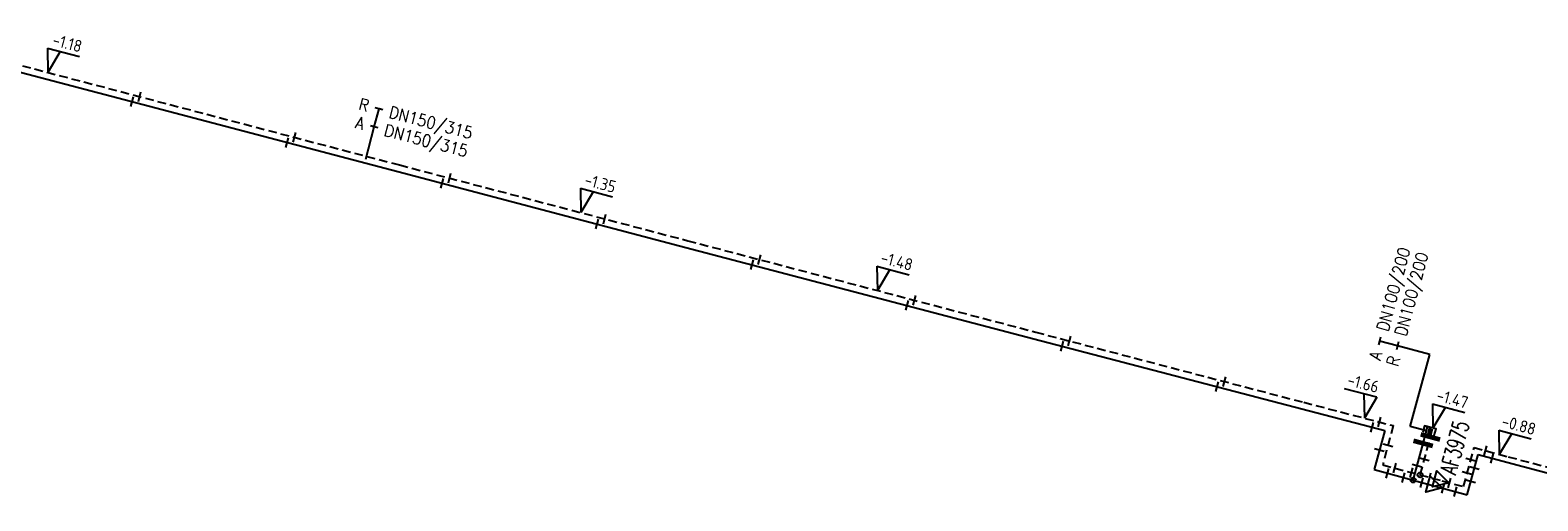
# Model space of a CAD drawing. Header units: millimetres. Extents: x 0 to 118318689, y 0 to 490460760.
# Tile 93 of 117: x 116595282 to 116708189, y 487420986 to 487456247. Entities that reach past the tile are written whole.
import ezdxf
from ezdxf.enums import TextEntityAlignment as Align

# ---------------------------------------------------------------- set-up
doc = ezdxf.new("R2010")
doc.units = ezdxf.units.MM
doc.header["$LTSCALE"] = 200
doc.linetypes.add('HIDDEN2', pattern=[4.7625, 3.175, -1.5875])
doc.layers.get('0').update_dxf_attribs({"color": 8})
for name, color, linetype in [('WT-C-AFSLUITER', 7, 'Continuous'), ('WT-C-mof', 7, 'Continuous'), ('WT-C-tstuk', 7, 'Continuous'), ('WT-C-VERLOOP', 7, 'Continuous'), ('WT-I-diam', 7, 'Continuous'), ('WT-I-NAP', 7, 'Continuous'), ('WT-L-aanvoer', 6, 'Continuous'), ('WT-L-retour', 6, 'HIDDEN2')]:
    doc.layers.add(name, color=color, linetype=linetype)
doc.styles.add('DIN17', font='ROMANS.SHX', dxfattribs={"width": 0.9})
doc.styles.add('ISOCP', font='ISOCP.SHX')

# ---------------------------------------------------------------- blocks, each defined once
blk = doc.blocks.new('LR-VERL')
at = {"color": 0, "linetype": 'ByBlock', "lineweight": -2}
blk.add_lwpolyline([(1.08, 0), (-1.08, -1.25), (-1.08, 1.25)], close=True, dxfattribs=at)
blk = doc.blocks.new('LR-smof')
at = {"color": 0, "linetype": 'ByBlock', "lineweight": -2}
blk.add_lwpolyline([(1, 0.5), (0, 0.5), (0, -0.5), (1, -0.5)], dxfattribs=at)
blk = doc.blocks.new('LR-tsb')
blk.add_circle((0, 0), 0.375)
blk = doc.blocks.new('LR-mof')
at = {"color": 0, "linetype": 'ByBlock', "lineweight": -2}
blk.add_line((0, -0.75), (0, 0.75), dxfattribs=at)
blk = doc.blocks.new('nap1')
at = {"color": 0, "linetype": 'Continuous'}
for p, q in [((-1, 3.5), (0, 0)), ((-1, 3.5), (4, 3.5)), ((1, 3.5), (0, 0))]:
    blk.add_line(p, q, dxfattribs=at)
at = {"color": 0, "linetype": 'Continuous', "style": 'ISOCP'}
for tag, p in [('*1', (1.7, 5)), ('*2', (4, 1.5))]:
    blk.add_attdef(tag, text='', height=1.8, dxfattribs=at).set_placement(p, align=Align.MIDDLE)
blk = doc.blocks.new('nap2')
at = {"color": 0, "linetype": 'Continuous'}
for p, q in [((1, 3.5), (-4, 3.5)), ((-1, 3.5), (0, 0)), ((1, 3.5), (0, 0))]:
    blk.add_line(p, q, dxfattribs=at)
at = {"color": 0, "linetype": 'Continuous', "style": 'ISOCP'}
for tag, p in [('*1', (-1.5, 5)), ('*2', (-4, 1.5))]:
    blk.add_attdef(tag, text='', height=1.8, dxfattribs=at).set_placement(p, align=Align.MIDDLE)
blk = doc.blocks.new('LR-AFS')
at = {"color": 0, "lineweight": -3, "const_width": 0.7}
blk.add_lwpolyline([(0, -1.5), (0, 1.5)], dxfattribs=at)
at = {"color": 7, "linetype": 'ByBlock', "lineweight": -2, "style": 'DIN17', "width": 0.9}
blk.add_attdef('*1', text='', height=2.5, dxfattribs=at).set_placement((0, 5), align=Align.MIDDLE)
at = {"color": 0, "linetype": 'ByBlock', "lineweight": -2, "style": 'DIN17', "width": 0.3, "flags": 1}
for tag, p in [('*2', (2.5, 1.5)), ('OCODE', (-7.5, -2.5)), ('NCODE', (-2.5, -2.5)), ('BC', (2.5, -2.5)), ('RK', (7.5, -2.5)), ('ST', (-7.5, -5)), ('VCODE', (-2.5, -5)), ('NIVO', (2.5, -5)), ('IMM', (7.5, -5)), ('FABR', (-7.5, -7.5)), ('TYPE', (-2.5, -7.5)), ('OPBOUW', (2.5, -7.5)), ('BEDIEN', (7.5, -7.5)), ('VERTR', (-7.5, -10)), ('OPBLEN', (-2.5, -10)), ('HULPST', (2.5, -10)), ('VERLSP', (7.5, -10)), ('DEKM', (-7.5, -12.5)), ('PDATUM', (-2.5, -12.5)), ('OPM', (2.5, -12.5)), ('BORD', (7.5, -12.5)), ('BORDL', (-7.5, -15)), ('BORDX', (-2.5, -15)), ('BORDY', (2.5, -15)), ('BORDZ', (7.5, -15))]:
    blk.add_attdef(tag, text='', height=1.8, dxfattribs=at).set_placement(p, align=Align.MIDDLE)
blk = doc.blocks.new('LR-DIAB2')
at = {"color": 0, "linetype": 'Continuous', "lineweight": -3}
blk.add_line((0, 5), (0, 7.8), dxfattribs=at)
at = {"color": 0, "lineweight": -3}
blk.add_line((0, 0), (0, 5), dxfattribs=at)
for points in [[(0.61, 7.8), (0, 7.8), (-0.61, 7.8)], [(0.61, 5), (0, 5), (-0.61, 5)]]:
    blk.add_lwpolyline(points, dxfattribs=at)
at = {"color": 1, "lineweight": -3, "style": 'DIN17', "width": 0.9}
for tag, p in [('*1', (-1.61, 7.8)), ('*2', (-1.61, 5.02))]:
    blk.add_attdef(tag, text='', height=1.8, dxfattribs=at).set_placement(p, align=Align.MIDDLE_RIGHT)
for tag, p in [('*11', (1.61, 7.8)), ('*12', (1.61, 5))]:
    blk.add_attdef(tag, text='', height=1.8, dxfattribs=at).set_placement(p, align=Align.MIDDLE_LEFT)

msp = doc.modelspace()

# ---------------------------------------------------------------- linework, layer by layer
at = {"layer": 'WT-I-diam'}
for p, q in [((116698639, 487426562), (116700092, 487431943)), ((116699853, 487426234), (116698639, 487426562))]:
    msp.add_line(p, q, dxfattribs=at)
at = {"layer": 'WT-L-aanvoer'}
for p, q in [((116584434, 487455749), (116622811, 487445649)), ((116622811, 487445649), (116644392, 487439977)), ((116644392, 487439977), (116670453, 487433128)), ((116670453, 487433128), (116690522, 487427871)), ((116690522, 487427871), (116696725, 487426253)), ((116696725, 487426253), (116695942, 487423323)), ((116699599, 487425292), (116699936, 487426540)), ((116698854, 487422537), (116699599, 487425292)), ((116702897, 487421445), (116703710, 487424455)), ((116703710, 487424455), (116705861, 487423874)), ((116705861, 487423874), (116716913, 487420986)), ((116695942, 487423323), (116700490, 487422091)), ((116700490, 487422091), (116702897, 487421445))]:
    msp.add_line(p, q, dxfattribs=at)
at = {"layer": 'WT-L-retour'}
for p, q in [((116584565, 487456247), (116622942, 487446147)), ((116622942, 487446147), (116644523, 487440475)), ((116644523, 487440475), (116670583, 487433626)), ((116670583, 487433626), (116690652, 487428369)), ((116690652, 487428369), (116697356, 487426621)), ((116697356, 487426621), (116696572, 487423687)), ((116699375, 487422930), (116700142, 487425771)), ((116700142, 487425771), (116700322, 487426436)), ((116702621, 487422053), (116703410, 487424976)), ((116703410, 487424976), (116705970, 487424285)), ((116696572, 487423687), (116700992, 487422489)), ((116705970, 487424285), (116717021, 487421397)), ((116700992, 487422489), (116702621, 487422053))]:
    msp.add_line(p, q, dxfattribs=at)

# ---------------------------------------------------------------- block references
at = {"layer": 'WT-C-AFSLUITER', "linetype": 'Continuous'}
ref = msp.add_blockref('LR-AFS', (116699599, 487425292), dxfattribs=dict(at, xscale=499.9999999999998, yscale=499.9999999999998, zscale=499.9999999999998, rotation=74.8858))
ref.add_attrib('*1', 'AF3975', dxfattribs={"layer": '0', "color": 7, "linetype": 'ByBlock', "lineweight": -2, "height": 1250, "rotation": 74.8858, "style": 'DIN17', "width": 0.65}).set_placement((116701961, 487424979), align=Align.MIDDLE)
at = {"layer": 'WT-C-AFSLUITER', "linetype": 'Continuous', "xscale": 499.9999999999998, "yscale": 499.9999999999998, "zscale": 499.9999999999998, "rotation": 74.8858}
msp.add_blockref('LR-AFS', (116700142, 487425771), dxfattribs=at)
at = {"layer": 'WT-C-mof', "linetype": 'Continuous'}
for name, p, xscale, yscale, zscale, rotation in [('LR-mof', (116603480, 487451270), 499.9999999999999, 499.9999999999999, 499.9999999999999, 345.2553), ('LR-mof', (116602928, 487450882), 499.9999999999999, 499.9999999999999, 499.9999999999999, 345.2553), ('LR-mof', (116614535, 487447827), 499.9999999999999, 499.9999999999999, 499.9999999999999, 345.2553), ('LR-mof', (116615086, 487448215), 499.9999999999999, 499.9999999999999, 499.9999999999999, 345.2553), ('LR-mof', (116626144, 487444773), 500, 500, 500, 345.2727), ('LR-mof', (116626694, 487445161), 500, 500, 500, 345.2727), ('LR-mof', (116637751, 487441722), 500, 500, 500, 345.2727), ('LR-mof', (116638302, 487442110), 500, 500, 500, 345.2727), ('LR-mof', (116649907, 487439060), 500, 500, 500, 345.2757), ('LR-mof', (116649356, 487438672), 500, 500, 500, 345.2757), ('LR-mof', (116660961, 487435622), 500, 500, 500, 345.2757), ('LR-mof', (116661513, 487436010), 500, 500, 500, 345.2757), ('LR-mof', (116672569, 487432574), 499.9999999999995, 499.9999999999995, 499.9999999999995, 345.3218), ('LR-mof', (116673119, 487432962), 499.9999999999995, 499.9999999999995, 499.9999999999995, 345.3218), ('LR-mof', (116684728, 487429921), 499.9999999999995, 499.9999999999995, 499.9999999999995, 345.3218), ('LR-mof', (116684177, 487429533), 499.9999999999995, 499.9999999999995, 499.9999999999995, 345.3218), ('LR-mof', (116695785, 487426498), 499.9999999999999, 499.9999999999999, 499.9999999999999, 345.3801000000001), ('LR-mof', (116696336, 487426887), 499.9999999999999, 499.9999999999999, 499.9999999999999, 345.3801000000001), ('LR-smof', (116699936, 487426540), 499.9999999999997, 499.9999999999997, 499.9999999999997, 254.8858), ('LR-smof', (116700322, 487426436), 499.9999999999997, 499.9999999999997, 499.9999999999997, 254.8858), ('LR-mof', (116696330, 487424777), 500, 500, 500, 75.0438), ('LR-mof', (116696958, 487425133), 500, 500, 500, 75.0438), ('LR-mof', (116704262, 487424746), 499.9999999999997, 499.9999999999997, 499.9999999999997, 344.8858), ('LR-mof', (116704766, 487424170), 499.9999999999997, 499.9999999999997, 499.9999999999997, 344.8858), ('LR-mof', (116696919, 487423059), 500, 500, 500, 344.8365), ('LR-mof', (116697479, 487423441), 500.0000000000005, 500.0000000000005, 500.0000000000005, 344.8351), ('LR-mof', (116698723, 487423104), 500.0000000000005, 500.0000000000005, 500.0000000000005, 344.8351), ('LR-mof', (116699143, 487423604), 499.9999999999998, 499.9999999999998, 499.9999999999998, 74.8858), ('LR-mof', (116699686, 487424081), 499.9999999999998, 499.9999999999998, 499.9999999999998, 74.8858), ('LR-mof', (116703164, 487424065), 499.9999999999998, 499.9999999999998, 499.9999999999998, 74.8858), ('LR-mof', (116703432, 487423428), 499.9999999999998, 499.9999999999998, 499.9999999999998, 74.8858), ('LR-mof', (116698131, 487422730), 500, 500, 500, 344.8365), ('LR-mof', (116699503, 487422358), 500, 500, 500, 344.8365), ('LR-mof', (116700087, 487422734), 500.0000000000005, 500.0000000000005, 500.0000000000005, 344.8351), ('LR-mof', (116701105, 487421926), 500, 500, 500, 344.9789), ('LR-mof', (116701577, 487422332), 500, 500, 500, 345.0234), ('LR-mof', (116702891, 487423056), 499.9999999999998, 499.9999999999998, 499.9999999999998, 74.8858), ('LR-mof', (116703165, 487422438), 499.9999999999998, 499.9999999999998, 499.9999999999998, 74.8858), ('LR-mof', (116702027, 487421678), 500, 500, 500, 344.9789)]:
    msp.add_blockref(name, p, dxfattribs=dict(at, xscale=xscale, yscale=yscale, zscale=zscale, rotation=rotation))
at = {"layer": 'WT-C-tstuk', "linetype": 'Continuous', "xscale": 499.9999999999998, "yscale": 499.9999999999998, "zscale": 499.9999999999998, "rotation": 74.8858}
for p in [(116698854, 487422537), (116699375, 487422930)]:
    msp.add_blockref('LR-tsb', p, dxfattribs=at)
at = {"layer": 'WT-C-VERLOOP', "linetype": 'Continuous', "xscale": 499.9999999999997, "yscale": 499.9999999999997, "zscale": 499.9999999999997, "rotation": 344.8858}
for p in [(116700490, 487422091), (116700992, 487422489)]:
    msp.add_blockref('LR-VERL', p, dxfattribs=at)
at = {"layer": 'WT-I-diam', "linetype": 'Continuous'}
for p, xscale, yscale, zscale, rotation, values in [((116620416, 487446577), 499.9999999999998, 499.9999999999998, 499.9999999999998, 345.2553119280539, {'*1': 'R', '*11': 'DN150/315', '*2': 'A', '*12': 'DN150/315'}), ((116700092, 487431943), 499.9999999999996, 499.9999999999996, 499.9999999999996, 74.88575765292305, {'*1': 'A', '*11': 'DN100/200', '*2': 'R', '*12': 'DN100/200'})]:
    msp.add_blockref('LR-DIAB2', p, dxfattribs=dict(at, xscale=xscale, yscale=yscale, zscale=zscale, rotation=rotation)).add_auto_attribs(values)
at = {"layer": 'WT-I-NAP', "linetype": 'Continuous'}
ref = msp.add_blockref('nap1', (116596608, 487453078), dxfattribs=dict(at, xscale=500.0000000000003, yscale=500.0000000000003, zscale=500.0000000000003, rotation=345.2553119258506))
ref.add_attrib('*1', '-1.18', dxfattribs={"layer": '0', "color": 1, "linetype": 'Continuous', "height": 900, "rotation": 345.25531, "style": 'ISOCP'}).set_placement((116598067, 487455279), align=Align.MIDDLE)
ref = msp.add_blockref('nap1', (116636523, 487442578), dxfattribs=dict(at, xscale=500, yscale=500, zscale=500, rotation=345.2726650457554))
ref.add_attrib('*1', '-1.35', dxfattribs={"layer": '0', "color": 1, "linetype": 'Continuous', "height": 900, "rotation": 345.27267, "style": 'ISOCP'}).set_placement((116637981, 487444779), align=Align.MIDDLE)
ref = msp.add_blockref('nap1', (116658728, 487436742), dxfattribs=dict(at, xscale=500, yscale=500, zscale=500, rotation=345.2756640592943))
ref.add_attrib('*1', '-1.48', dxfattribs={"layer": '0', "color": 1, "linetype": 'Continuous', "height": 900, "rotation": 345.27566, "style": 'ISOCP'}).set_placement((116660186, 487438943), align=Align.MIDDLE)
ref = msp.add_blockref('nap2', (116695208, 487427181), dxfattribs=dict(at, xscale=500, yscale=500, zscale=500, rotation=345.3800649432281))
ref.add_attrib('*1', '-1.66', dxfattribs={"layer": '0', "color": 1, "linetype": 'Continuous', "height": 900, "rotation": 345.38006, "style": 'ISOCP'}).set_placement((116695113, 487429789), align=Align.MIDDLE)
ref = msp.add_blockref('nap1', (116700322, 487426436), dxfattribs=dict(at, xscale=500.0000000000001, yscale=500.0000000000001, zscale=500.0000000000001, rotation=344.8857576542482))
ref.add_attrib('*1', '-1.47', dxfattribs={"layer": '0', "color": 1, "linetype": 'Continuous', "height": 900, "rotation": 344.88576, "style": 'ISOCP'}).set_placement((116701795, 487428628), align=Align.MIDDLE)
ref = msp.add_blockref('nap1', (116705296, 487424467), dxfattribs=dict(at, xscale=500, yscale=500, zscale=500, rotation=344.8857576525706))
ref.add_attrib('*1', '-0.88', dxfattribs={"layer": '0', "color": 1, "linetype": 'Continuous', "height": 900, "rotation": 344.88576, "style": 'ISOCP'}).set_placement((116706769, 487426659), align=Align.MIDDLE)

doc.saveas('drawing.dxf')
